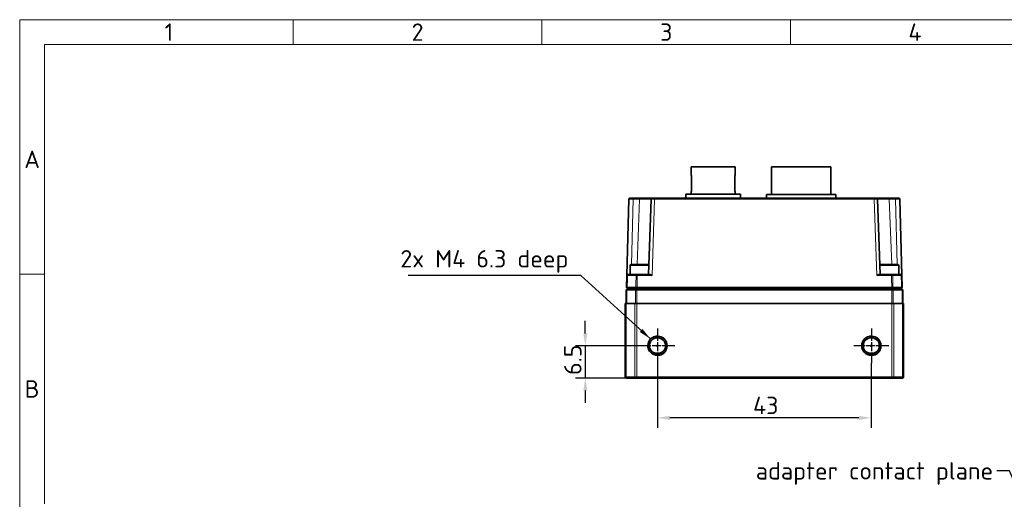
# Model space of a CAD drawing. Header units: millimetres. Extents: x 5 to 415, y 5 to 292.
# Tile 11 of 32: x 5 to 203, y 196 to 292. Entities that reach past the tile are written whole.
import ezdxf

# ---------------------------------------------------------------- set-up
doc = ezdxf.new("R2010")
doc.units = ezdxf.units.MM
doc.linetypes.add('CHAIN', pattern=[0.3543, 0.2362, -0.0295, 0.0591, -0.0295])
doc.linetypes.add('LONG_DASH_DOTTED', pattern=[0.3001, 0.2362, -0.0295, 0.0049, -0.0295])
for name, color, linetype, lineweight in [('Bemaßung (ISO)', 7, 'Continuous', 25), ('Mittelpunktmarkierung (ISO)', 7, 'LONG_DASH_DOTTED', 25), ('Rahmen (ISO)', 7, 'Continuous', 70), ('Sichtbar (ISO)', 7, 'Continuous', 35), ('Sichtbar schmal (ISO)', 7, 'Continuous', 18), ('Symbol (ISO)', 7, 'Continuous', 25)]:
    doc.layers.add(name, color=color, linetype=linetype, lineweight=lineweight)
doc.styles.add('Bezeichnungstext (ISO)', font='isocpeur.ttf')
doc.styles.add('Notiztext (ISO)', font='isocpeur.ttf')
doc.dimstyles.new('Standard (ISO)', dxfattribs={"dimtxt": 3.5, "dimasz": 2.5, "dimexe": 2, "dimexo": 0, "dimgap": 0.762, "dimtad": 1, "dimtoh": 1, "dimdec": 8, "dimrnd": 1e-08, "dimdsep": 46, "dimtxsty": 'Notiztext (ISO)', "dimcen": 0.09, "dimdle": 10, "dimclrd": 256, "dimclre": 256, "dimclrt": 256, "dimadec": 6, "dimazin": 2, "dimtfac": 0.514286, "dimtdec": 3, "dimtmove": 0, "dimatfit": 3, "dimfxl": 1, "dimtolj": 1, "dimlwd": -1, "dimlwe": -1, "dimarcsym": 0})
doc.dimstyles.new('Standard (ISO)$7', dxfattribs={"dimtxt": 3.5, "dimasz": 2.5, "dimexe": 2, "dimexo": 0, "dimgap": 0.762, "dimtad": 1, "dimtoh": 1, "dimdec": 8, "dimrnd": 1e-08, "dimdsep": 46, "dimtxsty": 'Notiztext (ISO)', "dimcen": 0.09, "dimdle": 10, "dimclrd": 256, "dimclre": 256, "dimclrt": 256, "dimadec": 6, "dimazin": 2, "dimtfac": 0.514286, "dimtdec": 3, "dimtmove": 0, "dimatfit": 3, "dimfxl": 1, "dimtolj": 1, "dimlwd": -1, "dimlwe": -1, "dimarcsym": 0})
doc.dimstyles.new('Standard - Methode 1b (ISO)$7', dxfattribs={"dimtxt": 3.5, "dimasz": 2.5, "dimexe": 2, "dimexo": 0, "dimgap": 0.762, "dimtad": 1, "dimtoh": 1, "dimrnd": 1e-08, "dimdsep": 46, "dimtxsty": 'Notiztext (ISO)', "dimcen": 0.09, "dimdle": 10, "dimclrd": 256, "dimclre": 256, "dimclrt": 256, "dimazin": 2, "dimtfac": 1, "dimtmove": 0, "dimatfit": 3, "dimfxl": 1, "dimtolj": 1, "dimlwd": -1, "dimlwe": -1, "dimarcsym": 0})

# ---------------------------------------------------------------- blocks, each defined once
blk = doc.blocks.new('*D32')
at = {"layer": 'Bemaßung (ISO)', "transparency": 16777216}
for p, q in [((133.22, 222.93), (133.22, 209.93)), ((176.22, 222.93), (176.22, 209.93)), ((173.72, 211.93), (135.72, 211.93))]:
    blk.add_line(p, q, dxfattribs=at)
for points in [[(135.72, 212.35), (135.72, 211.51), (133.22, 211.93)], [(173.72, 212.35), (173.72, 211.51), (176.22, 211.93)]]:
    blk.add_solid(points, dxfattribs=at)
at = {"layer": 'Defpoints', "color": 0, "transparency": 16777216}
for p in [(133.22, 222.93), (176.22, 222.93), (133.22, 211.93)]:
    blk.add_point(p, dxfattribs=at)
at = {"layer": 'Bemaßung (ISO)', "transparency": 16777216, "insert": (152.45, 216.19), "char_height": 3.5, "attachment_point": 1, "style": 'Notiztext (ISO)'}
blk.add_mtext('\\A1;43', dxfattribs=at)
blk = doc.blocks.new('*D33')
at = {"layer": 'Bemaßung (ISO)', "transparency": 16777216}
for p, q in [((118.72, 228.93), (118.72, 231.43)), ((129.72, 226.43), (116.72, 226.43)), ((118.72, 226.43), (118.72, 219.93)), ((129.08, 219.93), (116.72, 219.93)), ((118.72, 217.43), (118.72, 214.93))]:
    blk.add_line(p, q, dxfattribs=at)
for points in [[(118.31, 228.93), (119.14, 228.93), (118.72, 226.43)], [(118.31, 217.43), (119.14, 217.43), (118.72, 219.93)]]:
    blk.add_solid(points, dxfattribs=at)
at = {"layer": 'Defpoints', "color": 0, "transparency": 16777216}
for p in [(129.72, 226.43), (118.72, 219.93), (129.08, 219.93)]:
    blk.add_point(p, dxfattribs=at)
at = {"layer": 'Bemaßung (ISO)', "transparency": 16777216, "insert": (114.46, 220.56), "char_height": 3.5, "attachment_point": 1, "rotation": 90, "style": 'Notiztext (ISO)'}
blk.add_mtext('\\A1;6.5', dxfattribs=at)
blk = doc.blocks.new('Ränder Basler-A3')
at = {"layer": 'Rahmen (ISO)', "color": 7, "lineweight": 18}
for p, q in [((5, 292), (415, 292)), ((5, 5), (5, 292))]:
    blk.add_line(p, q, dxfattribs=at)
at = {"layer": 'Rahmen (ISO)', "color": 7, "linetype": 'Continuous', "lineweight": 18}
for p, q in [((60, 292), (60, 287)), ((110, 292), (110, 287)), ((160, 292), (160, 287)), ((10, 240.83), (5, 240.83))]:
    blk.add_line(p, q, dxfattribs=at)
at = {"layer": 'Rahmen (ISO)', "lineweight": 18}
for p, q in [((10, 287), (10, 240.83)), ((10, 287), (60, 287)), ((60, 287), (110, 287)), ((110, 287), (160, 287)), ((160, 287), (210, 287)), ((10, 240.83), (10, 194.67))]:
    blk.add_line(p, q, dxfattribs=at)
at = {"layer": 'Rahmen (ISO)', "char_height": 3.5, "attachment_point": 5, "style": 'Bezeichnungstext (ISO)'}
for s, insert in [('\\fISOCPEUR|b0|i0;\\H3.5000;1', (35, 289.5)), ('\\fISOCPEUR|b0|i0;\\H3.5000;2', (85, 289.5)), ('\\fISOCPEUR|b0|i0;\\H3.5000;3', (135, 289.5)), ('\\fISOCPEUR|b0|i0;\\H3.5000;4', (185, 289.5)), ('\\fISOCPEUR|b0|i0;\\H3.5000;A', (7.5, 263.92)), ('\\fISOCPEUR|b0|i0;\\H3.5000;B', (7.5, 217.75))]:
    blk.add_mtext(s, dxfattribs=dict(at, insert=insert))

msp = doc.modelspace()

# ---------------------------------------------------------------- linework, layer by layer
at = {"layer": 'Mittelpunktmarkierung (ISO)', "linetype": 'CHAIN', "ltscale": 7.778352}
for p, q in [((133.22317212, 229.93036673), (133.22317212, 222.93036673)), ((176.22317212, 229.93036673), (176.22317212, 222.93036673)), ((136.72317212, 226.43036673), (129.72317212, 226.43036673)), ((179.72317212, 226.43036673), (172.72317212, 226.43036673))]:
    msp.add_line(p, q, dxfattribs=at)
at = {"layer": 'Sichtbar (ISO)'}
for p, q in [((139.99067212, 262.38336673), (148.84067212, 262.38336673)), ((139.99067212, 260.68336673), (139.99067212, 262.38336673)), ((148.84067212, 260.68336673), (148.84067212, 262.38336673)), ((156.16567212, 262.38336673), (168.06567212, 262.38336673)), ((156.16567212, 256.83336673), (156.16567212, 262.38336673)), ((168.06567212, 256.83336673), (168.06567212, 262.38336673)), ((140.06358928, 260.68336673), (139.99067212, 260.68336673)), ((140.06358928, 260.68336673), (140.06358928, 257.48336673)), ((148.76775495, 257.48336673), (148.76775495, 260.68336673)), ((148.84067212, 260.68336673), (148.76775495, 260.68336673)), ((139.99067212, 257.48336673), (140.06358928, 257.48336673)), ((139.99067212, 256.93336673), (139.99067212, 257.48336673)), ((148.76775495, 257.48336673), (148.84067212, 257.48336673)), ((148.84067212, 256.93336673), (148.84067212, 257.48336673)), ((127.08615722, 240.57860212), (127.48706368, 255.88860212)), ((127.68699514, 256.08336673), (128.31618898, 256.08336673)), ((129.56304016, 256.08336673), (128.31618898, 256.08336673)), ((132.15028084, 256.08336673), (129.56304016, 256.08336673)), ((131.95039719, 255.89018799), (131.43451817, 240.77336673)), ((132.15028084, 256.08336673), (132.65012524, 256.08336673)), ((176.79621899, 256.08336673), (132.65012524, 256.08336673)), ((138.91567212, 256.93336673), (149.91567212, 256.93336673)), ((138.91567212, 256.08336673), (138.91567212, 256.93336673)), ((149.91567212, 256.08336673), (149.91567212, 256.93336673)), ((154.52317212, 256.08336673), (154.52317212, 256.13336673)), ((154.52317212, 256.13336673), (156.52317212, 256.13336673)), ((155.11567212, 256.83336673), (169.11567212, 256.83336673)), ((155.11567212, 256.13336673), (155.11567212, 256.83336673)), ((177.52317212, 256.13336673), (156.52317212, 256.13336673)), ((169.11567212, 256.13336673), (169.11567212, 256.83336673)), ((176.79621899, 256.08336673), (177.2960634, 256.08336673)), ((179.88330408, 256.08336673), (177.2960634, 256.08336673)), ((178.01182606, 240.77336673), (177.49594704, 255.89018799)), ((177.52317212, 256.13336673), (179.52317212, 256.13336673)), ((179.52317212, 256.08336673), (179.52317212, 256.13336673)), ((181.13015525, 256.08336673), (179.88330408, 256.08336673)), ((181.13015525, 256.08336673), (181.75934909, 256.08336673)), ((181.95928056, 255.88860212), (182.36018702, 240.57860212)), ((127.72317212, 242.57336673), (127.72317212, 240.77336673)), ((127.92317212, 242.77336673), (131.32317212, 242.77336673)), ((178.12317212, 242.77336673), (181.52317212, 242.77336673)), ((181.72317212, 242.57336673), (181.72317212, 240.77336673)), ((127.08615722, 240.57860212), (127.02317212, 238.1732982)), ((127.32661402, 240.77336673), (127.28608868, 240.77336673)), ((129.07897465, 240.77336673), (127.32661402, 240.77336673)), ((129.1593487, 240.77336673), (129.07897465, 240.77336673)), ((131.64969563, 240.77336673), (129.1593487, 240.77336673)), ((180.28699554, 240.77336673), (177.79664861, 240.77336673)), ((180.36736959, 240.77336673), (180.28699554, 240.77336673)), ((182.11973021, 240.77336673), (180.36736959, 240.77336673)), ((182.16025555, 240.77336673), (182.11973021, 240.77336673)), ((182.42317212, 238.1732982), (182.36018702, 240.57860212)), ((126.92317212, 237.67336673), (127.22317212, 237.97336673)), ((127.04676732, 237.67336673), (126.92317212, 237.67336673)), ((126.92317212, 234.93036673), (126.92317212, 237.67336673)), ((127.02317212, 238.1732982), (127.21793673, 237.97336673)), ((127.04676732, 237.67336673), (128.83551732, 237.67336673)), ((128.88572336, 238.1732982), (127.14565919, 238.1732982)), ((127.21793673, 237.97336673), (127.22317212, 237.97336673)), ((127.23569041, 237.97336673), (127.22317212, 237.97336673)), ((127.23569041, 237.97336673), (127.26087605, 237.97336673)), ((127.26087605, 237.97336673), (129.04275306, 237.97336673)), ((129.07817212, 237.67336673), (128.83551732, 237.67336673)), ((129.04275306, 237.97336673), (129.06905396, 237.97336673)), ((129.07817212, 237.97336673), (129.06905395, 237.97336673)), ((129.09475231, 237.97336673), (129.07817212, 237.97336673)), ((129.07817212, 237.67336673), (180.36817212, 237.67336673)), ((129.09475231, 237.97336673), (129.12751661, 237.97336673)), ((180.31882763, 238.1732982), (129.12751661, 238.1732982)), ((129.12751661, 237.97336673), (180.31882763, 237.97336673)), ((180.31882763, 237.97336673), (180.35159194, 237.97336673)), ((180.36817212, 237.97336673), (180.35159194, 237.97336673)), ((180.37729029, 237.97336673), (180.36817212, 237.97336673)), ((180.61082691, 237.67336673), (180.36817212, 237.67336673)), ((180.37729029, 237.97336673), (180.40359117, 237.97336673)), ((180.40359117, 237.97336673), (182.18546818, 237.97336673)), ((182.30068505, 238.1732982), (180.56062088, 238.1732982)), ((180.61082691, 237.67336673), (182.39957691, 237.67336673)), ((182.18546818, 237.97336673), (182.21065384, 237.97336673)), ((182.22317212, 237.97336673), (182.21065384, 237.97336673)), ((182.22317212, 237.97336673), (182.52317212, 237.67336673)), ((182.22317212, 237.97336673), (182.22840751, 237.97336673)), ((182.42317212, 238.1732982), (182.22840751, 237.97336673)), ((182.52317212, 237.67336673), (182.39957691, 237.67336673)), ((182.52317212, 234.93036673), (182.52317212, 237.67336673)), ((126.72317212, 220.13036673), (126.72317212, 234.93036673)), ((126.72317212, 234.93036673), (126.92767966, 234.93036673)), ((128.67483082, 234.93036673), (126.92767966, 234.93036673)), ((128.67483082, 234.93036673), (129.07817212, 234.93036673)), ((180.36817212, 234.93036673), (129.07817212, 234.93036673)), ((180.36817212, 234.93036673), (180.77151342, 234.93036673)), ((182.51866458, 234.93036673), (180.77151342, 234.93036673)), ((182.51866458, 234.93036673), (182.72317212, 234.93036673)), ((182.72317212, 220.13036673), (182.72317212, 234.93036673)), ((133.4838735, 228.03036673), (132.96247074, 228.03036673)), ((176.4838735, 228.03036673), (175.96247074, 228.03036673)), ((134.82317212, 226.16966535), (134.82317212, 226.69106811)), ((174.62317212, 226.16966535), (174.62317212, 226.69106811)), ((126.72317212, 220.13036673), (126.92317212, 219.93036673)), ((126.72317212, 220.13036673), (126.92767966, 220.13036673)), ((127.04587664, 219.93036673), (126.92317212, 219.93036673)), ((128.67483082, 220.13036673), (126.92767966, 220.13036673)), ((127.04587664, 219.93036673), (128.83616734, 219.93036673)), ((128.67483082, 220.13036673), (129.07817212, 220.13036673)), ((129.07817212, 219.93036673), (128.83616734, 219.93036673)), ((180.36817212, 220.13036673), (129.07817212, 220.13036673)), ((129.07817212, 219.93036673), (180.36817212, 219.93036673)), ((180.36817212, 220.13036673), (180.77151342, 220.13036673)), ((180.6101769, 219.93036673), (180.36817212, 219.93036673)), ((180.6101769, 219.93036673), (182.4004676, 219.93036673)), ((182.51866458, 220.13036673), (180.77151342, 220.13036673)), ((182.52317212, 219.93036673), (182.4004676, 219.93036673)), ((182.51866458, 220.13036673), (182.72317212, 220.13036673)), ((182.72317212, 220.13036673), (182.52317212, 219.93036673))]:
    msp.add_line(p, q, dxfattribs=at)
for centre, radius in [((133.22317212, 226.43036673), 1.9211), ((133.22317212, 226.43036673), 1.6211), ((176.22317212, 226.43036673), 1.9211), ((176.22317212, 226.43036673), 1.6211), ((133.22317212, 226.43036673), 0.12324847), ((176.22317212, 226.43036673), 0.12324847)]:
    msp.add_circle(centre, radius, dxfattribs=at)
for centre, radius, start, end in [((127.68699514, 255.88336673), 0.2, 90, 178.5), ((132.15028084, 255.88336673), 0.2, 90, 178.045473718), ((177.2960634, 255.88336673), 0.2, 1.9545262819, 90), ((181.75934909, 255.88336673), 0.2, 1.5, 90), ((127.92317212, 242.57336673), 0.2, 90, 180), ((131.32317212, 242.57336673), 0.2, 28.3491582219, 90), ((178.12317212, 242.57336673), 0.2, 90, 151.650841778), ((181.52317212, 242.57336673), 0.2, 0, 90), ((127.28608868, 240.57336673), 0.2, 90, 178.5), ((182.16025555, 240.57336673), 0.2, 1.5, 90), ((133.22317212, 226.93036673), 2, 234.1954530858, 305.8045469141), ((176.22317212, 226.93036673), 2, 234.1954530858, 305.8045469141)]:
    msp.add_arc(centre, radius, start, end, dxfattribs=at)
for points, knots in [([(131.64969563, 240.77336673), (131.68171882, 240.77339088), (131.71611837, 240.76648477), (131.79087595, 240.74408765), (131.83140739, 240.72789687), (131.95668414, 240.6715199), (132.04517045, 240.62346823), (132.12765377, 240.57860212)], [0.126506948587, 0.126506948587, 0.126506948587, 0.126506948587, 0.139839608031, 0.139839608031, 0.153925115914, 0.153925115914, 0.182096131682, 0.182096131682, 0.182096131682, 0.182096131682]), ([(177.31869046, 240.57860212), (177.40117378, 240.62346823), (177.48966009, 240.6715199), (177.61493684, 240.72789687), (177.65546828, 240.74408765), (177.73022587, 240.76648477), (177.76462542, 240.77339088), (177.79664861, 240.77336673)], [0, 0, 0, 0, 0.028171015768, 0.028171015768, 0.042256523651, 0.042256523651, 0.055589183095, 0.055589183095, 0.055589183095, 0.055589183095]), ([(127.14565919, 238.1732982), (127.12148237, 238.17355638), (127.10009484, 238.17373659), (127.05376376, 238.17398662), (127.03463038, 238.17392127), (127.02485795, 238.17356613), (127.02360517, 238.17347156), (127.02326611, 238.17336069), (127.02320408, 238.17334041), (127.02317268, 238.17331958), (127.02317212, 238.1732982)], [11.1360574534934, 11.1360574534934, 11.1360574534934, 11.1360574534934, 11.1392016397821, 11.1392016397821, 11.144232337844, 11.144232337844, 11.1456510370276, 11.1456510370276, 11.1456510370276, 11.1459105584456, 11.1459105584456, 11.1459105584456, 11.1459105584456]), ([(129.12751661, 238.1732982), (129.09752504, 238.17355638), (129.06784428, 238.17373558), (128.9937945, 238.17398602), (128.95164781, 238.17392252), (128.90776859, 238.17356948), (128.89859915, 238.17347315), (128.89016514, 238.1733602), (128.88866134, 238.17334007), (128.88718066, 238.1733194), (128.88572336, 238.1732982)], [10.8732365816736, 10.8732365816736, 10.8732365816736, 10.8732365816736, 10.876370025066, 10.876370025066, 10.8813835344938, 10.8813835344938, 10.8828315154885, 10.8828315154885, 10.8828315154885, 10.8830896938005, 10.8830896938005, 10.8830896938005, 10.8830896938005]), ([(180.56062088, 238.1732982), (180.54287332, 238.17355638), (180.52157808, 238.17373659), (180.45915042, 238.17398662), (180.41379364, 238.17392127), (180.35326534, 238.17356613), (180.33981144, 238.17347155), (180.32626973, 238.17336069), (180.32379242, 238.17334041), (180.32131172, 238.17331958), (180.31882763, 238.1732982)], [5.7442492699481, 5.7442492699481, 5.7442492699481, 5.7442492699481, 5.747393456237, 5.747393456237, 5.752424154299, 5.752424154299, 5.753842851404, 5.753842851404, 5.753842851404, 5.7541023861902, 5.7541023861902, 5.7541023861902, 5.7541023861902]), ([(182.42317212, 238.1732982), (182.42316536, 238.17355638), (182.41867053, 238.17373557), (182.3958907, 238.17398602), (182.3708061, 238.17392253), (182.32781222, 238.1735695), (182.31749963, 238.17347316), (182.3065824, 238.1733602), (182.3046361, 238.17334007), (182.30267027, 238.1733194), (182.30068505, 238.1732982)], [5.4814284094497, 5.4814284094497, 5.4814284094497, 5.4814284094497, 5.484561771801, 5.484561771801, 5.489575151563, 5.489575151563, 5.4910233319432, 5.4910233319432, 5.4910233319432, 5.4912815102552, 5.4912815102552, 5.4912815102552, 5.4912815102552]), ([(132.96247074, 228.03036673), (133.05068174, 228.02050362), (133.1396387, 228.01635044), (133.30670554, 228.01635044), (133.39566249, 228.02050362), (133.4838735, 228.03036673)], [1.302752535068, 1.302752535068, 1.302752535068, 1.302752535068, 1.327812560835, 1.327812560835, 1.352872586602, 1.352872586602, 1.352872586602, 1.352872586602]), ([(175.96247074, 228.03036673), (176.05068174, 228.02050362), (176.1396387, 228.01635044), (176.30670554, 228.01635044), (176.39566249, 228.02050362), (176.4838735, 228.03036673)], [1.302752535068, 1.302752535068, 1.302752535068, 1.302752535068, 1.327812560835, 1.327812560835, 1.352872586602, 1.352872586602, 1.352872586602, 1.352872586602]), ([(131.62317212, 226.69106811), (131.63303523, 226.60285711), (131.63718842, 226.51390015), (131.63718842, 226.34683331), (131.63303523, 226.25787636), (131.62317212, 226.16966535)], [1.302752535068, 1.302752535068, 1.302752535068, 1.302752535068, 1.327812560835, 1.327812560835, 1.352872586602, 1.352872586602, 1.352872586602, 1.352872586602]), ([(134.82317212, 226.16966535), (134.813309, 226.25787636), (134.80915582, 226.34683331), (134.80915582, 226.51390015), (134.813309, 226.60285711), (134.82317212, 226.69106811)], [0.131587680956, 0.131587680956, 0.131587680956, 0.131587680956, 0.156647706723, 0.156647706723, 0.18170773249, 0.18170773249, 0.18170773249, 0.18170773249]), ([(134.82317212, 226.69106811), (134.82851496, 226.60298521), (134.83109171, 226.5158508), (134.83109171, 226.34488267), (134.82851496, 226.25774825), (134.82317212, 226.16966535)], [2.045589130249, 2.045589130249, 2.045589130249, 2.045589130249, 2.071234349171, 2.071234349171, 2.096879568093, 2.096879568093, 2.096879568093, 2.096879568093]), ([(174.62317212, 226.16966535), (174.61782928, 226.25774825), (174.61525253, 226.34488267), (174.61525253, 226.5158508), (174.61782928, 226.60298521), (174.62317212, 226.69106811)], [2.045589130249, 2.045589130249, 2.045589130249, 2.045589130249, 2.071234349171, 2.071234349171, 2.096879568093, 2.096879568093, 2.096879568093, 2.096879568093]), ([(174.62317212, 226.69106811), (174.63303523, 226.60285711), (174.63718842, 226.51390015), (174.63718842, 226.34683331), (174.63303523, 226.25787636), (174.62317212, 226.16966535)], [1.302752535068, 1.302752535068, 1.302752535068, 1.302752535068, 1.327812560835, 1.327812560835, 1.352872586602, 1.352872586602, 1.352872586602, 1.352872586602]), ([(177.82317212, 226.16966535), (177.813309, 226.25787636), (177.80915582, 226.34683331), (177.80915582, 226.51390015), (177.813309, 226.60285711), (177.82317212, 226.69106811)], [0.131587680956, 0.131587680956, 0.131587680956, 0.131587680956, 0.156647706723, 0.156647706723, 0.18170773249, 0.18170773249, 0.18170773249, 0.18170773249])]:
    msp.add_open_spline(points, degree=3, knots=knots, dxfattribs=at)
for points in [[(128.28881538, 237.97336673), (128.22317212, 237.97234077), (128.15752885, 237.97336673)], [(181.28881538, 237.97336673), (181.22317212, 237.97234077), (181.15752885, 237.97336673)]]:
    msp.add_rational_spline(points, [1.00000000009, 1.00006107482, 1.00000000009], degree=2, dxfattribs=at)
for points in [[(133.4838735, 228.03036673), (133.31617118, 228.04053905), (133.13942589, 228.04109991), (132.96247074, 228.03036673)], [(176.4838735, 228.03036673), (176.31617118, 228.04053905), (176.13942589, 228.04109991), (175.96247074, 228.03036673)]]:
    msp.add_open_spline(points, degree=3, dxfattribs=at)
at = {"layer": 'Sichtbar schmal (ISO)'}
for p, q in [((128.02450053, 242.77336673), (128.36793505, 255.88860212)), ((128.36793505, 255.88860212), (129.61478623, 255.88860212)), ((129.61478623, 255.88860212), (129.12909646, 242.77336673)), ((132.65012524, 255.88860212), (132.12765377, 240.57860212)), ((132.65012524, 255.88860212), (132.65012524, 256.08336673)), ((132.65012524, 255.88860212), (176.79621899, 255.88860212)), ((156.52317212, 256.08336673), (156.52317212, 256.13336673)), ((176.79621899, 255.88860212), (176.79621899, 256.08336673)), ((177.31869046, 240.57860212), (176.79621899, 255.88860212)), ((177.52317212, 256.08336673), (177.52317212, 256.13336673)), ((180.31724777, 242.77336673), (179.83155801, 255.88860212)), ((179.83155801, 255.88860212), (181.07840918, 255.88860212)), ((181.07840918, 255.88860212), (181.42184371, 242.77336673)), ((131.49594526, 242.57336673), (127.72317212, 242.57336673)), ((181.72317212, 242.57336673), (177.95039898, 242.57336673)), ((127.20773324, 240.57860212), (128.91822655, 240.57860212)), ((129.1593487, 240.57860212), (129.1593487, 240.77336673)), ((129.1593487, 240.57860212), (132.12765377, 240.57860212)), ((177.31869046, 240.57860212), (180.28699554, 240.57860212)), ((180.28699554, 240.57860212), (180.28699554, 240.77336673)), ((180.52811768, 240.57860212), (182.238611, 240.57860212)), ((127.22317212, 237.97336673), (127.04676732, 237.67336673)), ((127.04676732, 234.93036673), (127.04676732, 237.67336673)), ((127.14565919, 238.1732982), (127.26087605, 237.97336673)), ((128.83551732, 237.67336673), (129.07817212, 237.97336673)), ((128.83551732, 234.93036673), (128.83551732, 237.67336673)), ((128.88572336, 238.1732982), (129.04275306, 237.97336673)), ((129.07817212, 237.97336673), (129.07817212, 237.67336673)), ((129.07817212, 234.93036673), (129.07817212, 237.67336673)), ((129.12751661, 238.1732982), (129.12751661, 237.97336673)), ((180.31882763, 238.1732982), (180.31882763, 237.97336673)), ((180.36817212, 237.97336673), (180.61082691, 237.67336673)), ((180.36817212, 237.67336673), (180.36817212, 237.97336673)), ((180.36817212, 234.93036673), (180.36817212, 237.67336673)), ((180.56062088, 238.1732982), (180.40359117, 237.97336673)), ((180.61082691, 234.93036673), (180.61082691, 237.67336673)), ((182.30068505, 238.1732982), (182.18546818, 237.97336673)), ((182.39957691, 237.67336673), (182.22317212, 237.97336673)), ((182.39957691, 234.93036673), (182.39957691, 237.67336673)), ((126.92767966, 220.13036673), (126.92767966, 234.93036673)), ((128.67483082, 220.13036673), (128.67483082, 234.93036673)), ((129.07817212, 220.13036673), (129.07817212, 234.93036673)), ((180.36817212, 220.13036673), (180.36817212, 234.93036673)), ((180.77151342, 220.13036673), (180.77151342, 234.93036673)), ((182.51866458, 220.13036673), (182.51866458, 234.93036673)), ((126.92767966, 220.13036673), (127.04587664, 219.93036673)), ((128.67483082, 220.13036673), (128.83616734, 219.93036673)), ((129.07817212, 220.13036673), (129.07817212, 219.93036673)), ((180.36817212, 219.93036673), (180.36817212, 220.13036673)), ((180.77151342, 220.13036673), (180.6101769, 219.93036673)), ((182.51866458, 220.13036673), (182.4004676, 219.93036673))]:
    msp.add_line(p, q, dxfattribs=at)
for centre in [(133.22317212, 226.43036673), (176.22317212, 226.43036673)]:
    msp.add_arc(centre, 2, 280, 190, dxfattribs=at)
for centre, major_axis, ratio, start_param, end_param in [((128.18716654, 255.88336673), (0.70010288, -0.00523415), 0.0097379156, 1.3097076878, 3.1414104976), ((128.31618898, 255.88336673), (0, 0.2), 0.2588190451, 4.7385689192, 6.2831853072), ((129.56304016, 255.88336673), (0, 0.2), 0.2588190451, 4.7385689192, 6.2831853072), ((130.18166645, 255.88336673), (2.20178214, 0.00740243), 0.0033565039, 0.6378240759, 1.831182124), ((132.6505719, 255.88336673), (0.70017473, -0.00682031), 0.0074703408, 1.5715070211, 3.1414105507), ((176.79577234, 255.88336673), (0.70017473, 0.00682031), 0.0074703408, 0.0001821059, 1.5700856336), ((179.26467778, 255.88336673), (2.20178214, -0.00740243), 0.0033565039, 1.3104105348, 2.5037685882), ((179.88330408, 255.88336673), (0, 0.2), 0.2588190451, 0, 1.544616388), ((181.13015525, 255.88336673), (0, 0.2), 0.2588190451, 0, 1.544616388), ((181.2591777, 255.88336673), (0.70010288, 0.00523415), 0.0097379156, 0.0001821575, 1.8318849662), ((127.32661402, 240.57336673), (0, 0.2), 0.5946076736, 0, 1.544616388), ((129.07897465, 240.57336673), (0, 0.2), 0.8040159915, 0, 1.544616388), ((180.36736959, 240.57336673), (0, 0.2), 0.8040159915, 4.7385689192, 6.2831853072), ((182.11973021, 240.57336673), (0, 0.2), 0.5946076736, 4.7385689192, 6.2831853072)]:
    msp.add_ellipse(centre, major_axis=major_axis, ratio=ratio, start_param=start_param, end_param=end_param, dxfattribs=at)
for points, knots in [([(127.08615722, 240.57860212), (127.08616703, 240.57897675), (127.09541637, 240.57919183), (127.1260643, 240.57924892), (127.14333343, 240.57917825), (127.17757412, 240.57891139), (127.19216482, 240.57877246), (127.20773324, 240.57860212)], [-0.0092956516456, -0.0092956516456, -0.0092956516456, -0.0092956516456, -0.0050359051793, -0.0050359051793, -0.0019368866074, -0.0019368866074, 0, 0, 0, 0]), ([(128.91822655, 240.57860212), (128.9435603, 240.57897675), (128.97643794, 240.57919183), (129.04107978, 240.57924892), (129.07055466, 240.57917825), (129.12043165, 240.57891139), (129.13998209, 240.57877246), (129.1593487, 240.57860212)], [-0.009295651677, -0.009295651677, -0.009295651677, -0.009295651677, -0.005035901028, -0.005035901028, -0.0019368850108, -0.0019368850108, 0, 0, 0, 0]), ([(180.28699554, 240.57860212), (180.32958806, 240.57897675), (180.37237421, 240.57919183), (180.43964611, 240.57924892), (180.4658655, 240.57917825), (180.5034482, 240.57891139), (180.51659856, 240.57877246), (180.52811768, 240.57860212)], [-0.0092956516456, -0.0092956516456, -0.0092956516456, -0.0092956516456, -0.0050359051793, -0.0050359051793, -0.0019368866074, -0.0019368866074, 0, 0, 0, 0]), ([(182.238611, 240.57860212), (182.27285026, 240.57897675), (182.30175131, 240.57919183), (182.33761547, 240.57924892), (182.34842791, 240.57917825), (182.35828521, 240.57891139), (182.36018256, 240.57877246), (182.36018702, 240.57860212)], [-0.009295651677, -0.009295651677, -0.009295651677, -0.009295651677, -0.005035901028, -0.005035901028, -0.0019368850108, -0.0019368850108, 0, 0, 0, 0])]:
    msp.add_open_spline(points, degree=3, knots=knots, dxfattribs=at)
for points in [[(127.14565919, 238.1732982), (127.16634826, 238.97506584), (127.18703962, 239.77683382), (127.20773324, 240.57860212)], [(128.91822655, 240.57860212), (128.90741774, 239.77683382), (128.89658346, 238.97506584), (128.88572336, 238.1732982)], [(129.12751661, 238.1732982), (129.13815222, 238.97506584), (129.1487628, 239.77683382), (129.1593487, 240.57860212)], [(180.28699554, 240.57860212), (180.29758144, 239.77683382), (180.30819201, 238.97506584), (180.31882763, 238.1732982)], [(180.56062088, 238.1732982), (180.54976077, 238.97506584), (180.5389265, 239.77683382), (180.52811768, 240.57860212)], [(182.238611, 240.57860212), (182.25930461, 239.77683382), (182.27999598, 238.97506584), (182.30068505, 238.1732982)]]:
    msp.add_open_spline(points, degree=3, dxfattribs=at)

# ---------------------------------------------------------------- block references
msp.add_blockref('Ränder Basler-A3', (0, 0))

# ---------------------------------------------------------------- texts
at = {"layer": 'Symbol (ISO)', "insert": (115.32819748, 241.11383453), "char_height": 3.4999999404, "width": 33.2119483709, "attachment_point": 9, "line_spacing_factor": 0.6125, "style": 'Notiztext (ISO)'}
msp.add_mtext('2x M4 6.3 deep', dxfattribs=at)
at = {"layer": 'Symbol (ISO)', "insert": (200.71685099, 203.03579919), "char_height": 3.4999999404, "width": 47.5811672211, "attachment_point": 3, "style": 'Notiztext (ISO)'}
msp.add_mtext('adapter contact plane', dxfattribs=at)

# ---------------------------------------------------------------- dimensions: what is measured, and where the dimension line sits
at = {"layer": 'Bemaßung (ISO)'}
for base, p1, p2, angle, override, picture, middle in [((118.7231721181, 219.930366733), (129.7231721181, 226.430366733), (129.0781721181, 219.930366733), 90, {"dimgap": 0.762, "dimtoh": 0, "dimdec": 8, "dimtol": 0, "dimlim": 0, "dimtp": 0, "dimtm": 0, "dimtdec": 3, "dimtofl": 1, "dimatfit": 1}, '*D33', (118.7231721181, 223.180366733)), ((133.2231721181, 211.930366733), (176.2231721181, 222.9303667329), (133.2231721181, 222.930366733), 180, {"dimgap": 0.762, "dimtoh": 0, "dimdec": 8, "dimtol": 0, "dimlim": 0, "dimtp": 0, "dimtm": 0, "dimtdec": 3, "dimtofl": 0, "dimatfit": 1}, '*D32', (154.7231721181, 211.930366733))]:
    dim = msp.add_linear_dim(base=base, p1=p1, p2=p2, angle=angle, dimstyle='Standard (ISO)', override=override, dxfattribs=at)
    dim.commit()
    dim.dimension.update_dxf_attribs({"geometry": picture, "text_midpoint": middle, "dimtype": 160})

# ---------------------------------------------------------------- leaders
at = {"layer": 'Symbol (ISO)', "annotation_type": 0, "has_hookline": 1, "hookline_direction": 1}
for points, dimstyle, override, text_width in [([(131.79196031, 227.82737524), (117.82819748, 240.5305012), (115.32819748, 240.5305012)], 'Standard (ISO)$7', {"dimgap": 0, "dimtad": 1}, 32.19999843), ([(217.58853572, 169.59357919), (203.97885099, 201.28579922), (201.47885099, 201.28579922)], 'Standard - Methode 1b (ISO)$7', {"dimtad": 0}, 46.89999772)]:
    msp.add_leader(points, dimstyle=dimstyle, override=override, dxfattribs=dict(at, text_width=text_width))

doc.saveas('drawing.dxf')
